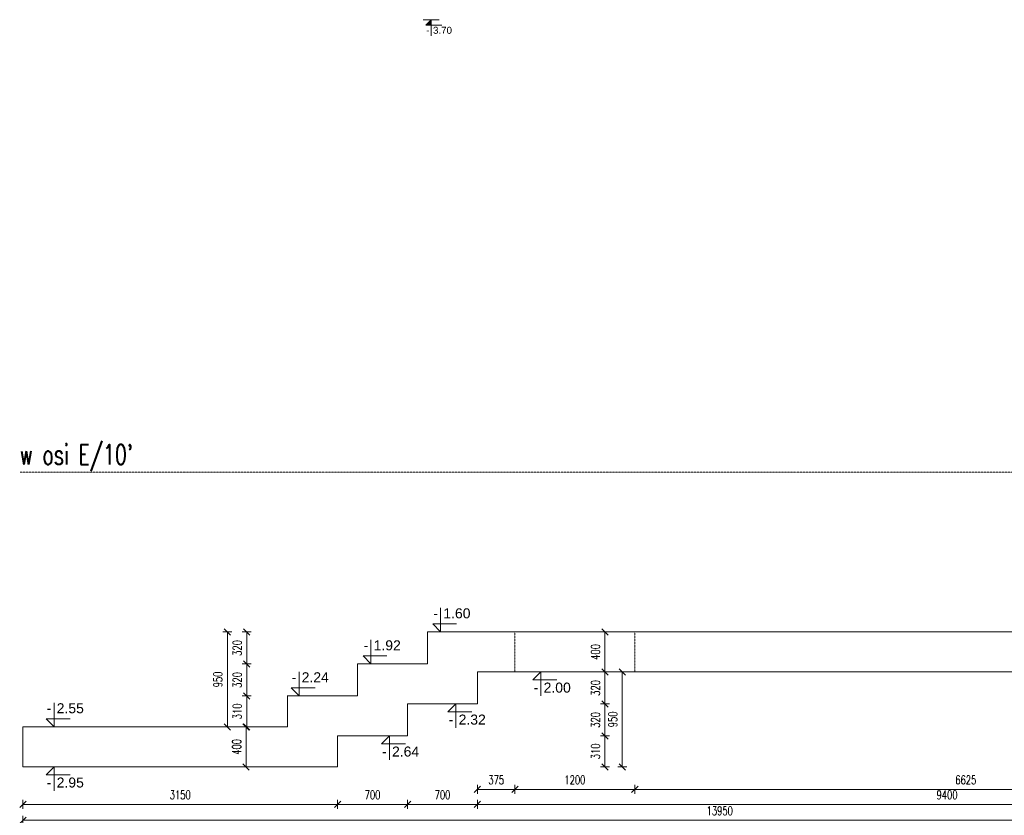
# Model space of a CAD drawing. Extents: x 40861 to 114399, y -71497 to -5875.
# Tile 13 of 45: x 75308 to 85162, y -48310 to -40347. Entities that reach past the tile are written whole.
import ezdxf
from ezdxf.enums import TextEntityAlignment as Align

# ---------------------------------------------------------------- set-up
doc = ezdxf.new("R2010")
doc.units = 0
doc.header["$LTSCALE"] = 10
doc.header["$MEASUREMENT"] = 0
doc.linetypes.add('HIDDEN', pattern=[0.375, 0.25, -0.125])
doc.layers.add('AutoCAD_Structural_Detailing_symbole graficzne', color=7, linetype='Continuous')
doc.layers.add('RCAD_symbole graficzne', color=7, linetype='Continuous')
for name, color, linetype, lineweight in [('P-Linia4', 253, 'Continuous', 5), ('P-Opis fundamenty', 193, 'Continuous', 9), ('P-Przerywana', 13, 'HIDDEN', 9), ('P-Wymiar', 254, 'Continuous', 9)]:
    doc.layers.add(name, color=color, linetype=linetype, lineweight=lineweight)
doc.styles.add('ROMANS', font='romans.shx', dxfattribs={"width": 0.7})
doc.styles.add('style1', font='arial.ttf')
doc.dimstyles.new('A50', dxfattribs={"dimscale": 50, "dimtxt": 1.75, "dimasz": 0.1, "dimexe": 0, "dimexo": 0, "dimgap": 1, "dimtad": 1, "dimdec": 4, "dimrnd": 0.1, "dimdsep": 46, "dimtxsty": 'ROMANS', "dimblk": '[[[[[[[[', "dimcen": 2, "dimdle": 2, "dimse1": 1, "dimse2": 1, "dimclrd": 256, "dimclrt": 1, "dimadec": 0, "dimazin": 0, "dimtfac": 1, "dimtdec": 4, "dimtix": 1, "dimtmove": 2, "dimatfit": 3, "dimldrblk": '[[[[[[[[', "dimfxl": 1, "dimtvp": 0.6, "dimtolj": 1, "dimlwd": -1, "dimarcsym": 0})

# ---------------------------------------------------------------- blocks, each defined once
blk = doc.blocks.new('[[[[[[[[')
at = {"layer": 'P-Wymiar'}
for p, q in [((-12.7, -12.7), (12.7, 12.7)), ((0, 0), (-4.6, 0)), ((0, 18), (0, -18))]:
    blk.add_line(p, q, dxfattribs=at)
blk = doc.blocks.new('*D202')
at = {"layer": 'Defpoints', "color": 0, "transparency": 16777216}
for p in [(-2896.2, 3272.5), (3728.7, 3072.5), (-2896.2, 1896.8)]:
    blk.add_point(p, dxfattribs=at)
at = {"layer": 'P-Wymiar', "transparency": 16777216}
blk.add_line((3726.2, 1896.8), (-2893.7, 1896.8), dxfattribs=at)
at = {"layer": 'P-Wymiar', "transparency": 16777216, "xscale": 2.5, "yscale": 2.5, "zscale": 2.5, "rotation": 180}
blk.add_blockref('[[[[[[[[', (-2896.2, 1896.8), dxfattribs=at)
at = {"layer": 'P-Wymiar', "transparency": 16777216, "xscale": 2.5, "yscale": 2.5, "zscale": 2.5}
blk.add_blockref('[[[[[[[[', (3728.7, 1896.8), dxfattribs=at)
at = {"layer": 'P-Wymiar', "color": 1, "transparency": 16777216, "insert": (416.3, 1991.5), "char_height": 87.5, "attachment_point": 5, "style": 'ROMANS'}
blk.add_mtext('\\A1;6625', dxfattribs=at)
blk = doc.blocks.new('*D203')
at = {"layer": 'Defpoints', "color": 0, "transparency": 16777216}
for p in [(-4471.2, 3072.5), (4928.7, 3072.5), (-4471.2, 1746.8)]:
    blk.add_point(p, dxfattribs=at)
at = {"layer": 'P-Wymiar', "transparency": 16777216}
blk.add_line((4926.2, 1746.8), (-4468.7, 1746.8), dxfattribs=at)
at = {"layer": 'P-Wymiar', "transparency": 16777216, "xscale": 2.5, "yscale": 2.5, "zscale": 2.5, "rotation": 180}
blk.add_blockref('[[[[[[[[', (-4471.2, 1746.8), dxfattribs=at)
at = {"layer": 'P-Wymiar', "transparency": 16777216, "xscale": 2.5, "yscale": 2.5, "zscale": 2.5}
blk.add_blockref('[[[[[[[[', (4928.7, 1746.8), dxfattribs=at)
at = {"layer": 'P-Wymiar', "color": 1, "transparency": 16777216, "insert": (228.8, 1841.5), "char_height": 87.5, "attachment_point": 5, "style": 'ROMANS'}
blk.add_mtext('\\A1;9400', dxfattribs=at)
blk = doc.blocks.new('*D204')
at = {"layer": 'Defpoints', "color": 0, "transparency": 16777216}
for p in [(-4471.2, 3072.5), (-5171.2, 2752.5), (-5171.2, 1746.8)]:
    blk.add_point(p, dxfattribs=at)
at = {"layer": 'P-Wymiar', "transparency": 16777216}
blk.add_line((-4473.7, 1746.8), (-5168.7, 1746.8), dxfattribs=at)
at = {"layer": 'P-Wymiar', "transparency": 16777216, "xscale": 2.5, "yscale": 2.5, "zscale": 2.5, "rotation": 180}
blk.add_blockref('[[[[[[[[', (-5171.2, 1746.8), dxfattribs=at)
at = {"layer": 'P-Wymiar', "transparency": 16777216, "xscale": 2.5, "yscale": 2.5, "zscale": 2.5}
blk.add_blockref('[[[[[[[[', (-4471.2, 1746.8), dxfattribs=at)
at = {"layer": 'P-Wymiar', "color": 1, "transparency": 16777216, "insert": (-4821.2, 1841.5), "char_height": 87.5, "attachment_point": 5, "style": 'ROMANS'}
blk.add_mtext('\\A1;700', dxfattribs=at)
blk = doc.blocks.new('*D205')
at = {"layer": 'Defpoints', "color": 0, "transparency": 16777216}
for p in [(-5171.2, 2752.5), (-5871.2, 2432.5), (-5871.2, 1746.8)]:
    blk.add_point(p, dxfattribs=at)
at = {"layer": 'P-Wymiar', "transparency": 16777216}
blk.add_line((-5173.7, 1746.8), (-5868.7, 1746.8), dxfattribs=at)
at = {"layer": 'P-Wymiar', "transparency": 16777216, "xscale": 2.5, "yscale": 2.5, "zscale": 2.5, "rotation": 180}
blk.add_blockref('[[[[[[[[', (-5871.2, 1746.8), dxfattribs=at)
at = {"layer": 'P-Wymiar', "transparency": 16777216, "xscale": 2.5, "yscale": 2.5, "zscale": 2.5}
blk.add_blockref('[[[[[[[[', (-5171.2, 1746.8), dxfattribs=at)
at = {"layer": 'P-Wymiar', "color": 1, "transparency": 16777216, "insert": (-5521.2, 1841.5), "char_height": 87.5, "attachment_point": 5, "style": 'ROMANS'}
blk.add_mtext('\\A1;700', dxfattribs=at)
blk = doc.blocks.new('*D206')
at = {"layer": 'Defpoints', "color": 0, "transparency": 16777216}
for p in [(-5871.2, 2432.5), (-9021.2, 2122.5), (-9021.2, 1746.8)]:
    blk.add_point(p, dxfattribs=at)
at = {"layer": 'P-Wymiar', "transparency": 16777216}
blk.add_line((-5873.7, 1746.8), (-9018.7, 1746.8), dxfattribs=at)
at = {"layer": 'P-Wymiar', "transparency": 16777216, "xscale": 2.5, "yscale": 2.5, "zscale": 2.5, "rotation": 180}
blk.add_blockref('[[[[[[[[', (-9021.2, 1746.8), dxfattribs=at)
at = {"layer": 'P-Wymiar', "transparency": 16777216, "xscale": 2.5, "yscale": 2.5, "zscale": 2.5}
blk.add_blockref('[[[[[[[[', (-5871.2, 1746.8), dxfattribs=at)
at = {"layer": 'P-Wymiar', "color": 1, "transparency": 16777216, "insert": (-7446.2, 1841.5), "char_height": 87.5, "attachment_point": 5, "style": 'ROMANS'}
blk.add_mtext('\\A1;3150', dxfattribs=at)
blk = doc.blocks.new('*D207')
at = {"layer": 'Defpoints', "color": 0, "transparency": 16777216}
for p in [(-6786.9, 2522.5), (-6720.5, 2522.5), (-6720.5, 2122.5)]:
    blk.add_point(p, dxfattribs=at)
at = {"layer": 'P-Wymiar', "transparency": 16777216}
blk.add_line((-6786.9, 2125), (-6786.9, 2520), dxfattribs=at)
at = {"layer": 'P-Wymiar', "transparency": 16777216, "xscale": 2.5, "yscale": 2.5, "zscale": 2.5}
for p, rotation in [((-6786.9, 2522.5), 90), ((-6786.9, 2122.5), 270)]:
    blk.add_blockref('[[[[[[[[', p, dxfattribs=dict(at, rotation=rotation))
at = {"layer": 'P-Wymiar', "color": 1, "transparency": 16777216, "insert": (-6881.5, 2322.5), "char_height": 87.5, "attachment_point": 5, "rotation": 90, "style": 'ROMANS'}
blk.add_mtext('\\A1;400', dxfattribs=at)
blk = doc.blocks.new('*D208')
at = {"layer": 'Defpoints', "color": 0, "transparency": 16777216}
for p in [(-5596.4, 2432.5), (-3194.8, 2432.5), (-5596.4, 2122.5)]:
    blk.add_point(p, dxfattribs=at)
at = {"layer": 'P-Wymiar', "transparency": 16777216}
blk.add_line((-3194.8, 2125), (-3194.8, 2430), dxfattribs=at)
at = {"layer": 'P-Wymiar', "transparency": 16777216, "xscale": 2.5, "yscale": 2.5, "zscale": 2.5}
for p, rotation in [((-3194.8, 2432.5), 90), ((-3194.8, 2122.5), 270)]:
    blk.add_blockref('[[[[[[[[', p, dxfattribs=dict(at, rotation=rotation))
at = {"layer": 'P-Wymiar', "color": 1, "transparency": 16777216, "insert": (-3289.5, 2277.5), "char_height": 87.5, "attachment_point": 5, "rotation": 90, "style": 'ROMANS'}
blk.add_mtext('\\A1;310', dxfattribs=at)
blk = doc.blocks.new('*D209')
at = {"layer": 'Defpoints', "color": 0, "transparency": 16777216}
for p in [(-4896.4, 2752.5), (-3194.8, 2752.5), (-5596.4, 2432.5)]:
    blk.add_point(p, dxfattribs=at)
at = {"layer": 'P-Wymiar', "transparency": 16777216}
blk.add_line((-3194.8, 2435), (-3194.8, 2750), dxfattribs=at)
at = {"layer": 'P-Wymiar', "transparency": 16777216, "xscale": 2.5, "yscale": 2.5, "zscale": 2.5}
for p, rotation in [((-3194.8, 2752.5), 90), ((-3194.8, 2432.5), 270)]:
    blk.add_blockref('[[[[[[[[', p, dxfattribs=dict(at, rotation=rotation))
at = {"layer": 'P-Wymiar', "color": 1, "transparency": 16777216, "insert": (-3289.5, 2592.5), "char_height": 87.5, "attachment_point": 5, "rotation": 90, "style": 'ROMANS'}
blk.add_mtext('\\A1;320', dxfattribs=at)
blk = doc.blocks.new('*D210')
at = {"layer": 'Defpoints', "color": 0, "transparency": 16777216}
for p in [(-4196.4, 3072.5), (-3194.8, 3072.5), (-4896.4, 2752.5)]:
    blk.add_point(p, dxfattribs=at)
at = {"layer": 'P-Wymiar', "transparency": 16777216}
blk.add_line((-3194.8, 2755), (-3194.8, 3070), dxfattribs=at)
at = {"layer": 'P-Wymiar', "transparency": 16777216, "xscale": 2.5, "yscale": 2.5, "zscale": 2.5}
for p, rotation in [((-3194.8, 3072.5), 90), ((-3194.8, 2752.5), 270)]:
    blk.add_blockref('[[[[[[[[', p, dxfattribs=dict(at, rotation=rotation))
at = {"layer": 'P-Wymiar', "color": 1, "transparency": 16777216, "insert": (-3289.5, 2912.5), "char_height": 87.5, "attachment_point": 5, "rotation": 90, "style": 'ROMANS'}
blk.add_mtext('\\A1;320', dxfattribs=at)
blk = doc.blocks.new('*D211')
at = {"layer": 'Defpoints', "color": 0, "transparency": 16777216}
for p in [(-3371.5, 3472.5), (-3194.8, 3472.5), (-4196.4, 3072.5)]:
    blk.add_point(p, dxfattribs=at)
at = {"layer": 'P-Wymiar', "transparency": 16777216}
blk.add_line((-3194.8, 3075), (-3194.8, 3470), dxfattribs=at)
at = {"layer": 'P-Wymiar', "transparency": 16777216, "xscale": 2.5, "yscale": 2.5, "zscale": 2.5}
for p, rotation in [((-3194.8, 3472.5), 90), ((-3194.8, 3072.5), 270)]:
    blk.add_blockref('[[[[[[[[', p, dxfattribs=dict(at, rotation=rotation))
at = {"layer": 'P-Wymiar', "color": 1, "transparency": 16777216, "insert": (-3289.5, 3272.5), "char_height": 87.5, "attachment_point": 5, "rotation": 90, "style": 'ROMANS'}
blk.add_mtext('\\A1;400', dxfattribs=at)
blk = doc.blocks.new('*D212')
at = {"layer": 'Defpoints', "color": 0, "transparency": 16777216}
for p in [(-6780.8, 2832.5), (-6371.2, 2832.5), (-6371.2, 2522.5)]:
    blk.add_point(p, dxfattribs=at)
at = {"layer": 'P-Wymiar', "transparency": 16777216}
blk.add_line((-6780.8, 2525), (-6780.8, 2830), dxfattribs=at)
at = {"layer": 'P-Wymiar', "transparency": 16777216, "xscale": 2.5, "yscale": 2.5, "zscale": 2.5}
for p, rotation in [((-6780.8, 2832.5), 90), ((-6780.8, 2522.5), 270)]:
    blk.add_blockref('[[[[[[[[', p, dxfattribs=dict(at, rotation=rotation))
at = {"layer": 'P-Wymiar', "color": 1, "transparency": 16777216, "insert": (-6875.5, 2677.5), "char_height": 87.5, "attachment_point": 5, "rotation": 90, "style": 'ROMANS'}
blk.add_mtext('\\A1;310', dxfattribs=at)
blk = doc.blocks.new('*D213')
at = {"layer": 'Defpoints', "color": 0, "transparency": 16777216}
for p in [(-6780.8, 3152.5), (-5671.2, 3152.5), (-6371.2, 2832.5)]:
    blk.add_point(p, dxfattribs=at)
at = {"layer": 'P-Wymiar', "transparency": 16777216}
blk.add_line((-6780.8, 2835), (-6780.8, 3150), dxfattribs=at)
at = {"layer": 'P-Wymiar', "transparency": 16777216, "xscale": 2.5, "yscale": 2.5, "zscale": 2.5}
for p, rotation in [((-6780.8, 3152.5), 90), ((-6780.8, 2832.5), 270)]:
    blk.add_blockref('[[[[[[[[', p, dxfattribs=dict(at, rotation=rotation))
at = {"layer": 'P-Wymiar', "color": 1, "transparency": 16777216, "insert": (-6875.5, 2992.5), "char_height": 87.5, "attachment_point": 5, "rotation": 90, "style": 'ROMANS'}
blk.add_mtext('\\A1;320', dxfattribs=at)
blk = doc.blocks.new('*D214')
at = {"layer": 'Defpoints', "color": 0, "transparency": 16777216}
for p in [(-6780.8, 3472.5), (-4971.2, 3472.5), (-5671.2, 3152.5)]:
    blk.add_point(p, dxfattribs=at)
at = {"layer": 'P-Wymiar', "transparency": 16777216}
blk.add_line((-6780.8, 3155), (-6780.8, 3470), dxfattribs=at)
at = {"layer": 'P-Wymiar', "transparency": 16777216, "xscale": 2.5, "yscale": 2.5, "zscale": 2.5}
for p, rotation in [((-6780.8, 3472.5), 90), ((-6780.8, 3152.5), 270)]:
    blk.add_blockref('[[[[[[[[', p, dxfattribs=dict(at, rotation=rotation))
at = {"layer": 'P-Wymiar', "color": 1, "transparency": 16777216, "insert": (-6875.5, 3312.5), "char_height": 87.5, "attachment_point": 5, "rotation": 90, "style": 'ROMANS'}
blk.add_mtext('\\A1;320', dxfattribs=at)
blk = doc.blocks.new('*D215')
at = {"layer": 'Defpoints', "color": 0, "transparency": 16777216}
for p in [(-4196.8, 3472.5), (-6974.3, 2522.5), (-6831.9, 2522.5)]:
    blk.add_point(p, dxfattribs=at)
at = {"layer": 'P-Wymiar', "transparency": 16777216}
blk.add_line((-6974.3, 3470), (-6974.3, 2525), dxfattribs=at)
at = {"layer": 'P-Wymiar', "transparency": 16777216, "xscale": 2.5, "yscale": 2.5, "zscale": 2.5}
for p, rotation in [((-6974.3, 3472.5), 90), ((-6974.3, 2522.5), 270)]:
    blk.add_blockref('[[[[[[[[', p, dxfattribs=dict(at, rotation=rotation))
at = {"layer": 'P-Wymiar', "color": 1, "transparency": 16777216, "insert": (-7068.9, 2997.5), "char_height": 87.5, "attachment_point": 5, "rotation": 90, "style": 'ROMANS'}
blk.add_mtext('\\A1;950', dxfattribs=at)
blk = doc.blocks.new('*D216')
at = {"layer": 'Defpoints', "color": 0, "transparency": 16777216}
for p in [(-4137.7, 3072.5), (-3021.5, 3072.5), (-5871.2, 2122.5)]:
    blk.add_point(p, dxfattribs=at)
at = {"layer": 'P-Wymiar', "transparency": 16777216}
blk.add_line((-3021.5, 2125), (-3021.5, 3070), dxfattribs=at)
at = {"layer": 'P-Wymiar', "transparency": 16777216, "xscale": 2.5, "yscale": 2.5, "zscale": 2.5}
for p, rotation in [((-3021.5, 3072.5), 90), ((-3021.5, 2122.5), 270)]:
    blk.add_blockref('[[[[[[[[', p, dxfattribs=dict(at, rotation=rotation))
at = {"layer": 'P-Wymiar', "color": 1, "transparency": 16777216, "insert": (-3116.1, 2597.5), "char_height": 87.5, "attachment_point": 5, "rotation": 90, "style": 'ROMANS'}
blk.add_mtext('\\A1;950', dxfattribs=at)
blk = doc.blocks.new('*D218')
at = {"layer": 'Defpoints', "color": 0, "transparency": 16777216}
for p in [(4928.7, 3072.5), (-9021.2, 2322.5), (4928.7, 1588.3)]:
    blk.add_point(p, dxfattribs=at)
at = {"layer": 'P-Wymiar', "transparency": 16777216}
blk.add_line((-9018.7, 1588.3), (4926.2, 1588.3), dxfattribs=at)
at = {"layer": 'P-Wymiar', "transparency": 16777216, "xscale": 2.5, "yscale": 2.5, "zscale": 2.5, "rotation": 180}
blk.add_blockref('[[[[[[[[', (-9021.2, 1588.3), dxfattribs=at)
at = {"layer": 'P-Wymiar', "transparency": 16777216, "xscale": 2.5, "yscale": 2.5, "zscale": 2.5}
blk.add_blockref('[[[[[[[[', (4928.7, 1588.3), dxfattribs=at)
at = {"layer": 'P-Wymiar', "color": 1, "transparency": 16777216, "insert": (-2046.3, 1683), "char_height": 87.5, "attachment_point": 5, "style": 'ROMANS'}
blk.add_mtext('\\A1;13950', dxfattribs=at)
blk = doc.blocks.new('*D219')
at = {"layer": 'Defpoints', "color": 0, "transparency": 16777216}
for p in [(-4096.2, 3272.5), (-2896.2, 3272.5), (-4096.2, 1896.8)]:
    blk.add_point(p, dxfattribs=at)
at = {"layer": 'P-Wymiar', "transparency": 16777216}
blk.add_line((-2898.7, 1896.8), (-4093.7, 1896.8), dxfattribs=at)
at = {"layer": 'P-Wymiar', "transparency": 16777216, "xscale": 2.5, "yscale": 2.5, "zscale": 2.5, "rotation": 180}
blk.add_blockref('[[[[[[[[', (-4096.2, 1896.8), dxfattribs=at)
at = {"layer": 'P-Wymiar', "transparency": 16777216, "xscale": 2.5, "yscale": 2.5, "zscale": 2.5}
blk.add_blockref('[[[[[[[[', (-2896.2, 1896.8), dxfattribs=at)
at = {"layer": 'P-Wymiar', "color": 1, "transparency": 16777216, "insert": (-3496.2, 1991.5), "char_height": 87.5, "attachment_point": 5, "style": 'ROMANS'}
blk.add_mtext('\\A1;1200', dxfattribs=at)
blk = doc.blocks.new('*D220')
at = {"layer": 'Defpoints', "color": 0, "transparency": 16777216}
for p in [(-4096.2, 3272.5), (-4471.2, 3072.5), (-4471.2, 1896.8)]:
    blk.add_point(p, dxfattribs=at)
at = {"layer": 'P-Wymiar', "transparency": 16777216}
blk.add_line((-4098.7, 1896.8), (-4468.7, 1896.8), dxfattribs=at)
at = {"layer": 'P-Wymiar', "transparency": 16777216, "xscale": 2.5, "yscale": 2.5, "zscale": 2.5, "rotation": 180}
blk.add_blockref('[[[[[[[[', (-4471.2, 1896.8), dxfattribs=at)
at = {"layer": 'P-Wymiar', "transparency": 16777216, "xscale": 2.5, "yscale": 2.5, "zscale": 2.5}
blk.add_blockref('[[[[[[[[', (-4096.2, 1896.8), dxfattribs=at)
at = {"layer": 'P-Wymiar', "color": 1, "transparency": 16777216, "insert": (-4283.7, 1991.5), "char_height": 87.5, "attachment_point": 5, "style": 'ROMANS'}
blk.add_mtext('\\A1;375', dxfattribs=at)
blk = doc.blocks.new('A$C28E523AC')
at = {"layer": 'AutoCAD_Structural_Detailing_symbole graficzne', "color": 1, "lineweight": 0}
for p, q in [((-4839.60072, 3472.50528), (-4839.60072, 3712.50528)), ((-4679.60072, 3552.50528), (-4919.60072, 3552.50528)), ((-4919.60072, 3552.50528), (-4839.60072, 3472.50528)), ((-4719.60072, 3472.50528), (-4959.60072, 3472.50528)), ((-5536.91541, 3152.50528), (-5536.91541, 3392.50528)), ((-5376.91541, 3232.50528), (-5616.91541, 3232.50528)), ((-5616.91541, 3232.50528), (-5536.91541, 3152.50528)), ((-6257.21822, 2832.50528), (-6257.21822, 3072.50528)), ((-5416.91541, 3152.50528), (-5656.91541, 3152.50528)), ((-3715.77427, 3072.50528), (-3955.77427, 3072.50528)), ((-3915.77427, 2992.50528), (-3835.77427, 3072.50528)), ((-3835.77427, 3072.50528), (-3835.77427, 2832.50528)), ((-3675.77427, 2992.50528), (-3915.77427, 2992.50528)), ((-6097.21822, 2912.50528), (-6337.21822, 2912.50528)), ((-6337.21822, 2912.50528), (-6257.21822, 2832.50528)), ((-8709.31301, 2522.50528), (-8709.31301, 2762.50528)), ((-6137.21822, 2832.50528), (-6377.21822, 2832.50528)), ((-4566.3445, 2752.50528), (-4806.3445, 2752.50528)), ((-4766.3445, 2672.50528), (-4686.3445, 2752.50528)), ((-4526.3445, 2672.50528), (-4766.3445, 2672.50528)), ((-4686.3445, 2752.50528), (-4686.3445, 2512.50528)), ((-8549.31301, 2602.50528), (-8789.31301, 2602.50528)), ((-8789.31301, 2602.50528), (-8709.31301, 2522.50528)), ((-8589.31301, 2522.50528), (-8829.31301, 2522.50528)), ((-5233.00835, 2432.50528), (-5473.00835, 2432.50528)), ((-5433.00835, 2352.50528), (-5353.00835, 2432.50528)), ((-5353.00835, 2432.50528), (-5353.00835, 2192.50528)), ((-5193.00835, 2352.50528), (-5433.00835, 2352.50528)), ((-8589.31301, 2122.50528), (-8829.31301, 2122.50528)), ((-8789.31301, 2042.50528), (-8709.31301, 2122.50528)), ((-8709.31301, 2122.50528), (-8709.31301, 1882.50528)), ((-8549.31301, 2042.50528), (-8789.31301, 2042.50528))]:
    blk.add_line(p, q, dxfattribs=at)
at = {"layer": 'P-Opis fundamenty', "color": 1}
blk.add_lwpolyline([(4928.73083, 3472.50528), (4928.73083, 3072.50528), (-4471.18688, 3072.50528), (-4471.18688, 2752.50528), (-5171.18688, 2752.50528), (-5171.18688, 2432.50528), (-5871.18688, 2432.50528), (-5871.18688, 2122.50528), (-9021.23297, 2122.50528), (-9021.23297, 2522.50528)], dxfattribs=at)
at = {"layer": 'P-Opis fundamenty', "color": 2}
blk.add_lwpolyline([(4928.73083, 3472.50528), (-4971.18688, 3472.50528), (-4971.18688, 3152.50528), (-5671.18688, 3152.50528), (-5671.18688, 2832.50528), (-6371.18688, 2832.50528), (-6371.18688, 2522.50528), (-9021.23297, 2522.50528)], dxfattribs=at)
at = {"layer": 'P-Przerywana', "color": 84, "true_color": 0x269900}
blk.add_lwpolyline([(-9048.93799, 5072.50528), (4950.78211, 5072.50528)], dxfattribs=at)
at = {"layer": 'P-Przerywana'}
blk.add_lwpolyline([(-4096.18688, 3072.50528), (-2896.18688, 3072.50528), (-2896.18688, 3472.50528), (-4096.18688, 3472.50528)], close=True, dxfattribs=at)
at = {"layer": 'AutoCAD_Structural_Detailing_symbole graficzne', "color": 2, "style": 'style1'}
for p in [(-4866.26739, 3579.17195), (-5563.58207, 3259.17195), (-6283.88489, 2939.17195), (-8735.97968, 2629.17195)]:
    blk.add_text('-', height=100, dxfattribs=at).set_placement(p, align=Align.BOTTOM_RIGHT)
for s, p in [('1.60 ', (-4812.93405, 3579.17195)), ('1.92 ', (-5510.24874, 3259.17195)), ('2.24 ', (-6230.55155, 2939.17195)), ('2.55 ', (-8682.64635, 2629.17195))]:
    blk.add_text(s, height=100, dxfattribs=at).set_placement(p, align=Align.BOTTOM_LEFT)
for s, p in [('2.00 ', (-3809.1076, 2965.83861)), ('2.32 ', (-4659.67784, 2645.83861)), ('2.64 ', (-5326.34168, 2325.83861)), ('2.95 ', (-8682.64635, 2015.83861))]:
    blk.add_text(s, height=100, dxfattribs=at).set_placement(p, align=Align.TOP_LEFT)
for p in [(-3862.44094, 2965.83861), (-4713.01117, 2645.83861), (-5379.67501, 2325.83861), (-8735.97968, 2015.83861)]:
    blk.add_text('-', height=100, dxfattribs=at).set_placement(p, align=Align.TOP_RIGHT)
at = {"layer": 'P-Linia4', "color": 6, "lineweight": 30, "insert": (-9054.18325, 5347.85154), "char_height": 200, "attachment_point": 1, "style": 'ROMANS'}
blk.add_mtext_dynamic_manual_height_columns("w osi E/10'", width=1808.8876152, gutter_width=62.5, heights=[0], dxfattribs=at)
at = {"layer": 'P-Wymiar'}
for base, p1, p2, picture, middle in [((-6974.26269, 2522.50528), (-4196.8323, 3472.50528), (-6831.8646, 2522.50528), '*D215', (-7068.93783, 2997.50528)), ((-6780.83072, 3472.50528), (-5671.18688, 3152.50528), (-4971.18688, 3472.50528), '*D214', (-6875.5357, 3312.50528)), ((-3194.82044, 3472.50528), (-4196.38548, 3072.50528), (-3371.47787, 3472.50528), '*D211', (-3289.49558, 3272.50528)), ((-6780.83072, 3152.50528), (-6371.18688, 2832.50528), (-5671.18688, 3152.50528), '*D213', (-6875.5357, 2992.50528)), ((-3021.45623, 3072.50528), (-5871.18688, 2122.50528), (-4137.67781, 3072.50528), '*D216', (-3116.13137, 2597.50528)), ((-3194.82044, 3072.50528), (-4896.38548, 2752.50528), (-4196.38548, 3072.50528), '*D210', (-3289.52542, 2912.50528)), ((-6780.83072, 2832.50528), (-6371.18688, 2522.50528), (-6371.18688, 2832.50528), '*D212', (-6875.5357, 2677.50528)), ((-3194.82044, 2752.50528), (-5596.38548, 2432.50528), (-4896.38548, 2752.50528), '*D209', (-3289.52542, 2592.50528)), ((-6786.8646, 2522.50528), (-6720.54229, 2122.50528), (-6720.54229, 2522.50528), '*D207', (-6881.53973, 2322.50528)), ((-3194.82044, 2432.50528), (-5596.38548, 2122.50528), (-5596.38548, 2432.50528), '*D208', (-3289.52542, 2277.50528))]:
    dim = blk.add_linear_dim(base=base, p1=p1, p2=p2, angle=90, dimstyle='A50', dxfattribs=at)
    dim.commit()
    dim.dimension.update_dxf_attribs({"geometry": picture, "text_midpoint": middle})
for base, p1, p2, picture, middle in [((-4471.18688, 1896.80416), (-4096.18688, 3272.50528), (-4471.18688, 3072.50528), '*D220', (-4283.68688, 1991.50914)), ((-4096.18688, 1896.80416), (-2896.18688, 3272.50528), (-4096.18688, 3272.50528), '*D219', (-3496.18688, 1991.4793)), ((-2896.18688, 1896.80416), (3728.73083, 3072.50528), (-2896.18688, 3272.50528), '*D202', (416.27197, 1991.4793)), ((4928.73083, 1588.26746), (-9021.23297, 2322.50528), (4928.73083, 3072.50528), '*D218', (-2046.25107, 1682.97244)), ((-5171.18688, 1746.83271), (-4471.18688, 3072.50528), (-5171.18688, 2752.50528), '*D204', (-4821.18688, 1841.50784)), ((-4471.18688, 1746.83271), (4928.73083, 3072.50528), (-4471.18688, 3072.50528), '*D203', (228.77197, 1841.50784)), ((-5871.18688, 1746.83271), (-5171.18688, 2752.50528), (-5871.18688, 2432.50528), '*D205', (-5521.18688, 1841.50784)), ((-9021.23297, 1746.83271), (-5871.18688, 2432.50528), (-9021.23297, 2122.50528), '*D206', (-7446.20993, 1841.53769))]:
    dim = blk.add_linear_dim(base=base, p1=p1, p2=p2, dimstyle='A50', dxfattribs=at)
    dim.commit()
    dim.dimension.update_dxf_attribs({"geometry": picture, "text_midpoint": middle})

msp = doc.modelspace()

# ---------------------------------------------------------------- hatches: boundary and pattern name
at = {"layer": 'RCAD_symbole graficzne', "lineweight": 40}
msp.add_hatch(color=1, dxfattribs=at).paths.add_polyline_path([(79373.07161, -40400.69537), (79426.40495, -40347.36203), (79426.40495, -40400.69537)], flags=0)

# ---------------------------------------------------------------- linework, layer by layer
at = {"layer": 'RCAD_symbole graficzne', "color": 1, "lineweight": 0}
for p, q in [((79506.40495, -40347.36203), (79346.40495, -40347.36203)), ((79373.07161, -40400.69537), (79426.40495, -40347.36203)), ((79533.07161, -40400.69537), (79373.07161, -40400.69537)), ((79426.40495, -40347.36203), (79426.40495, -40507.36203))]:
    msp.add_line(p, q, dxfattribs=at)

# ---------------------------------------------------------------- block references
at = {"layer": 'P-Wymiar'}
msp.add_blockref('A$C28E523AC', (84360.55668, -49947.57917), dxfattribs=at)

# ---------------------------------------------------------------- texts
at = {"layer": 'RCAD_symbole graficzne', "color": 2, "lineweight": 40, "style": 'style1'}
msp.add_text('-', height=70, dxfattribs=at).set_placement((79408.62717, -40418.47314), align=Align.TOP_RIGHT)
msp.add_text('3.70 ', height=70, dxfattribs=at).set_placement((79444.18272, -40418.47314), align=Align.TOP_LEFT)

doc.saveas('drawing.dxf')
